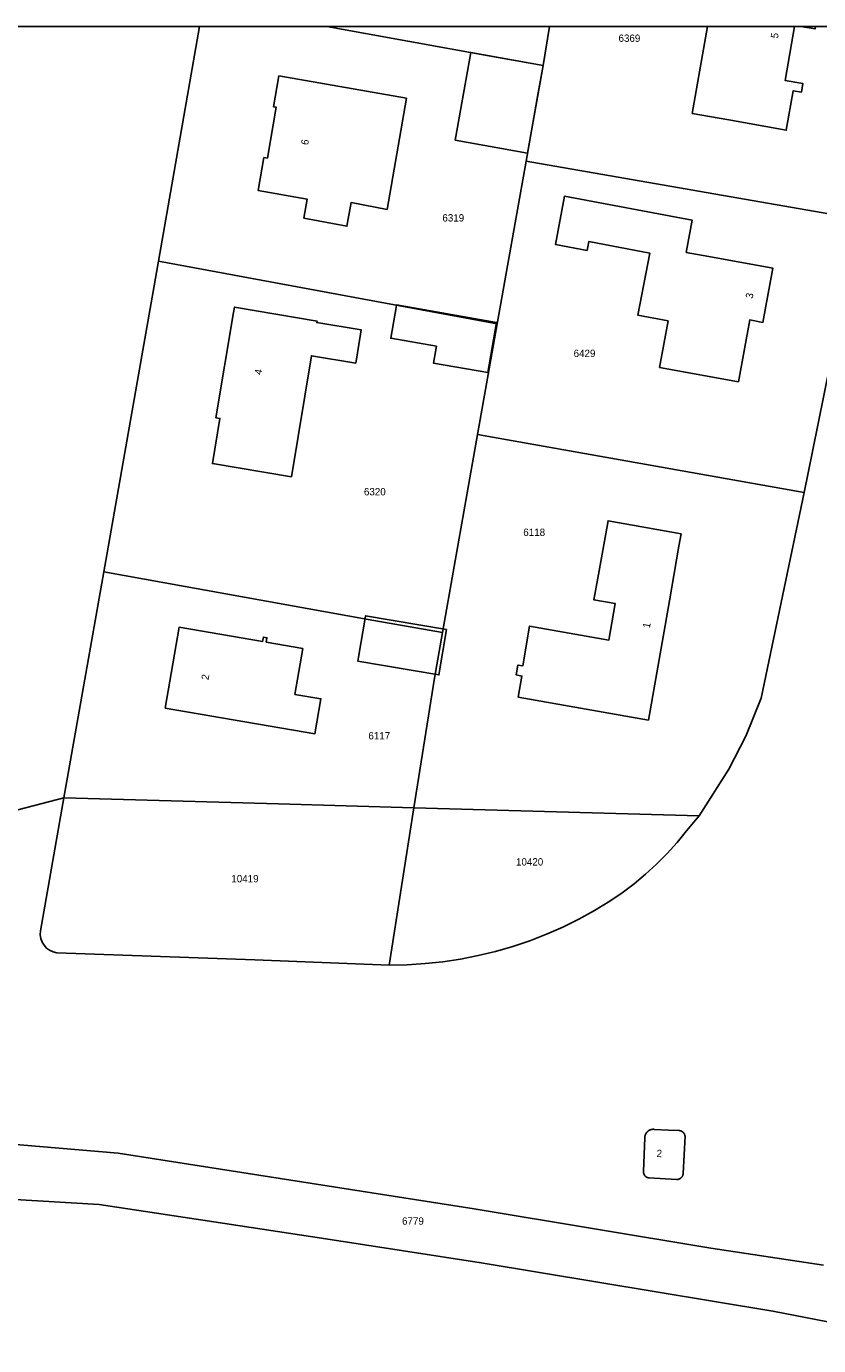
# Model space of a CAD drawing. Header units: metres. Extents: x 91564 to 92566, y 393362 to 394362.
# Tile 40 of 86: x 91887 to 91963, y 394236 to 394362. Entities that reach past the tile are written whole.
import ezdxf

# ---------------------------------------------------------------- set-up
doc = ezdxf.new("R2010")
doc.units = ezdxf.units.M
doc.linetypes.add('HIDDEN', pattern=[5.35, 2.675, -2.675])
for name, color, linetype in [('ADRES', 1, 'CONTINUOUS'), ('PAND', 1, 'CONTINUOUS'), ('PERCEEL', 7, 'CONTINUOUS'), ('PERCEELNUMMER', 7, 'CONTINUOUS'), ('TEC-RASTERVERDELING', 9, 'HIDDEN')]:
    doc.layers.add(name, color=color, linetype=linetype)

msp = doc.modelspace()

# ---------------------------------------------------------------- linework, layer by layer
at = {"layer": 'PAND'}
for points in [[(91954.324, 394353.119), (91959.803, 394352.14), (91960.473, 394355.912), (91961.241, 394355.774), (91961.387, 394356.592), (91959.685, 394356.896), (91960.598, 394362.049), (91961.202, 394362.049), (91962.555, 394361.807), (91962.598, 394362.049), (91952.279, 394362.049), (91951.611, 394358.245), (91950.82, 394353.745), (91954.324, 394353.119)], [(91929.689, 394359.559), (91928.2, 394351.19), (91935.088, 394349.944), (91936.577, 394358.313), (91929.689, 394359.559)], [(91911.35, 394357.318), (91910.837, 394354.37), (91911.104, 394354.323), (91910.258, 394349.47), (91909.936, 394349.527), (91909.386, 394346.375), (91914.046, 394345.562), (91913.731, 394343.751), (91917.859, 394342.968), (91918.253, 394345.234), (91921.692, 394344.582), (91923.54, 394355.196), (91911.35, 394357.318)], [(91952.419, 394340.075), (91950.248, 394340.471), (91950.825, 394343.537), (91938.619, 394345.837), (91937.752, 394341.236), (91940.784, 394340.664), (91940.943, 394341.509), (91946.759, 394340.413), (91945.641, 394334.478), (91948.518, 394333.936), (91947.707, 394329.497), (91955.233, 394328.125), (91956.317, 394334.027), (91957.577, 394333.799), (91958.523, 394338.964), (91952.419, 394340.075)], [(91919.156, 394332.671), (91919.224, 394333.079), (91914.979, 394333.778), (91915.003, 394333.923), (91907.122, 394335.253), (91907.036, 394334.745), (91905.343, 394324.692), (91905.72, 394324.628), (91905.006, 394320.32), (91912.556, 394319.068), (91914.458, 394330.615), (91918.699, 394329.916), (91919.156, 394332.671)], [(91922.557, 394335.217), (91922.045, 394332.274), (91926.39, 394331.517), (91926.109, 394329.904), (91931.306, 394328.998), (91932.142, 394333.797), (91922.599, 394335.459), (91922.557, 394335.217)], [(91948.639, 394307.225), (91949.555, 394312.447), (91949.758, 394313.605), (91942.784, 394314.855), (91941.796, 394309.393), (91941.421, 394307.318), (91943.476, 394306.96), (91942.867, 394303.47), (91935.298, 394304.803), (91934.633, 394301.009), (91934.18, 394301.09), (91934.014, 394300.14), (91934.561, 394300.042), (91934.209, 394298.035), (91946.643, 394295.84), (91948.639, 394307.225)], [(91913.641, 394302.673), (91910.138, 394303.275), (91910.21, 394303.695), (91909.875, 394303.752), (91909.804, 394303.332), (91901.83, 394304.699), (91900.508, 394296.974), (91914.799, 394294.526), (91915.37, 394297.864), (91912.892, 394298.288), (91913.641, 394302.673)], [(91927.368, 394304.48), (91919.642, 394305.794), (91919.602, 394305.557), (91918.972, 394301.855), (91918.903, 394301.452), (91926.629, 394300.138), (91927.368, 394304.48)], [(91950.139, 394256.113), (91950.139, 394256.115), (91950.138, 394256.118), (91950.138, 394256.12), (91950.138, 394256.122), (91950.137, 394256.125), (91950.137, 394256.127), (91950.136, 394256.129), (91950.136, 394256.132), (91950.136, 394256.134), (91950.135, 394256.136), (91950.135, 394256.138), (91950.134, 394256.141), (91950.134, 394256.143), (91950.134, 394256.145), (91950.133, 394256.148), (91950.133, 394256.15), (91950.132, 394256.152), (91950.132, 394256.155), (91950.131, 394256.157), (91950.131, 394256.159), (91950.13, 394256.162), (91950.13, 394256.164), (91950.129, 394256.166), (91950.129, 394256.168), (91950.128, 394256.171), (91950.128, 394256.173), (91950.127, 394256.175), (91950.126, 394256.178), (91950.126, 394256.18), (91950.125, 394256.182), (91950.125, 394256.184), (91950.124, 394256.187), (91950.124, 394256.189), (91950.123, 394256.191), (91950.122, 394256.193), (91950.122, 394256.196), (91950.121, 394256.198), (91950.12, 394256.2), (91950.12, 394256.202), (91950.119, 394256.205), (91950.118, 394256.207), (91950.118, 394256.209), (91950.117, 394256.211), (91950.116, 394256.214), (91950.116, 394256.216), (91950.115, 394256.218), (91950.114, 394256.22), (91950.113, 394256.223), (91950.113, 394256.225), (91950.112, 394256.227), (91950.111, 394256.229), (91950.11, 394256.232), (91950.11, 394256.234), (91950.109, 394256.236), (91950.108, 394256.238), (91950.107, 394256.24), (91950.106, 394256.243), (91950.106, 394256.245), (91950.105, 394256.247), (91950.104, 394256.249), (91950.103, 394256.251), (91950.102, 394256.254), (91950.101, 394256.256), (91950.101, 394256.258), (91950.1, 394256.26), (91950.099, 394256.262), (91950.098, 394256.264), (91950.097, 394256.267), (91950.096, 394256.269), (91950.095, 394256.271), (91950.094, 394256.273), (91950.093, 394256.275), (91950.093, 394256.277), (91950.092, 394256.28), (91950.091, 394256.282), (91950.09, 394256.284), (91950.089, 394256.286), (91950.088, 394256.288), (91950.087, 394256.29), (91950.086, 394256.292), (91950.085, 394256.295), (91950.084, 394256.297), (91950.083, 394256.299), (91950.082, 394256.301), (91950.081, 394256.303), (91950.08, 394256.305), (91950.079, 394256.307), (91950.078, 394256.309), (91950.077, 394256.311), (91950.075, 394256.314), (91950.074, 394256.316), (91950.073, 394256.318), (91950.072, 394256.32), (91950.071, 394256.322), (91950.07, 394256.324), (91950.069, 394256.326), (91950.068, 394256.328), (91950.067, 394256.33), (91950.065, 394256.332), (91950.064, 394256.334), (91950.063, 394256.336), (91950.062, 394256.338), (91950.061, 394256.34), (91950.06, 394256.342), (91950.059, 394256.344), (91950.057, 394256.346), (91950.056, 394256.348), (91950.055, 394256.35), (91950.054, 394256.352), (91950.052, 394256.354), (91950.051, 394256.356), (91950.05, 394256.358), (91950.049, 394256.36), (91950.048, 394256.362), (91950.046, 394256.364), (91950.045, 394256.366), (91950.044, 394256.368), (91950.042, 394256.37), (91950.041, 394256.372), (91950.04, 394256.374), (91950.039, 394256.376), (91950.037, 394256.378), (91950.036, 394256.38), (91950.035, 394256.382), (91950.033, 394256.384), (91950.032, 394256.386), (91950.031, 394256.388), (91950.029, 394256.39), (91950.028, 394256.392), (91950.027, 394256.394), (91950.025, 394256.396), (91950.024, 394256.397), (91950.022, 394256.399), (91950.021, 394256.401), (91950.02, 394256.403), (91950.018, 394256.405), (91950.017, 394256.407), (91950.015, 394256.409), (91950.014, 394256.411), (91950.013, 394256.412), (91950.011, 394256.414), (91950.01, 394256.416), (91950.008, 394256.418), (91950.007, 394256.42), (91950.005, 394256.422), (91950.004, 394256.424), (91950.002, 394256.425), (91950.001, 394256.427), (91949.999, 394256.429), (91949.998, 394256.431), (91949.996, 394256.433), (91949.995, 394256.434), (91949.993, 394256.436), (91949.992, 394256.438), (91949.99, 394256.44), (91949.989, 394256.441), (91949.987, 394256.443), (91949.986, 394256.445), (91949.984, 394256.447), (91949.982, 394256.448), (91949.981, 394256.45), (91949.979, 394256.452), (91949.978, 394256.454), (91949.976, 394256.455), (91949.974, 394256.457), (91949.973, 394256.459), (91949.971, 394256.461), (91949.97, 394256.462), (91949.968, 394256.464), (91949.966, 394256.466), (91949.965, 394256.467), (91949.963, 394256.469), (91949.961, 394256.471), (91949.96, 394256.472), (91949.958, 394256.474), (91949.956, 394256.476), (91949.955, 394256.477), (91949.953, 394256.479), (91949.951, 394256.481), (91949.95, 394256.482), (91949.948, 394256.484), (91949.946, 394256.485), (91949.945, 394256.487), (91949.943, 394256.489), (91949.941, 394256.49), (91949.939, 394256.492), (91949.938, 394256.493), (91949.936, 394256.495), (91949.934, 394256.497), (91949.932, 394256.498), (91949.931, 394256.5), (91949.929, 394256.501), (91949.927, 394256.503), (91949.925, 394256.504), (91949.924, 394256.506), (91949.922, 394256.507), (91949.92, 394256.509), (91949.918, 394256.51), (91949.916, 394256.512), (91949.915, 394256.513), (91949.913, 394256.515), (91949.911, 394256.516), (91949.909, 394256.518), (91949.907, 394256.519), (91949.906, 394256.521), (91949.904, 394256.522), (91949.902, 394256.524), (91949.9, 394256.525), (91949.898, 394256.527), (91949.896, 394256.528), (91949.894, 394256.529), (91949.893, 394256.531), (91949.891, 394256.532), (91949.889, 394256.534), (91949.887, 394256.535), (91949.885, 394256.536), (91949.883, 394256.538), (91949.881, 394256.539), (91949.879, 394256.541), (91949.877, 394256.542), (91949.875, 394256.543), (91949.873, 394256.545), (91949.872, 394256.546), (91949.87, 394256.547), (91949.868, 394256.549), (91949.866, 394256.55), (91949.864, 394256.551), (91949.862, 394256.553), (91949.86, 394256.554), (91949.858, 394256.555), (91949.856, 394256.556), (91949.854, 394256.558), (91949.852, 394256.559), (91949.85, 394256.56), (91949.848, 394256.561), (91949.846, 394256.563), (91949.844, 394256.564), (91949.842, 394256.565), (91949.84, 394256.566), (91949.838, 394256.568), (91949.836, 394256.569), (91949.834, 394256.57), (91949.832, 394256.571), (91949.83, 394256.572), (91949.828, 394256.574), (91949.826, 394256.575), (91949.824, 394256.576), (91949.822, 394256.577), (91949.82, 394256.578), (91949.818, 394256.579), (91949.816, 394256.58), (91949.814, 394256.582), (91949.811, 394256.583), (91949.809, 394256.584), (91949.807, 394256.585), (91949.805, 394256.586), (91949.803, 394256.587), (91949.801, 394256.588), (91949.799, 394256.589), (91949.797, 394256.59), (91949.795, 394256.591), (91949.793, 394256.592), (91949.791, 394256.593), (91949.789, 394256.594), (91949.786, 394256.595), (91949.784, 394256.596), (91949.782, 394256.597), (91949.78, 394256.598), (91949.778, 394256.599), (91949.776, 394256.6), (91949.774, 394256.601), (91949.771, 394256.602), (91949.769, 394256.603), (91949.767, 394256.604), (91949.765, 394256.605), (91949.763, 394256.606), (91949.761, 394256.607), (91949.759, 394256.608), (91949.756, 394256.609), (91949.754, 394256.61), (91949.752, 394256.611), (91949.75, 394256.612), (91949.748, 394256.613), (91949.746, 394256.613), (91949.743, 394256.614), (91949.741, 394256.615), (91949.739, 394256.616), (91949.737, 394256.617), (91949.735, 394256.618), (91949.732, 394256.618), (91949.73, 394256.619), (91949.728, 394256.62), (91949.726, 394256.621), (91949.724, 394256.622), (91949.721, 394256.622), (91949.719, 394256.623), (91949.717, 394256.624), (91949.715, 394256.625), (91949.712, 394256.625), (91949.71, 394256.626), (91949.708, 394256.627), (91949.706, 394256.628), (91949.704, 394256.628), (91949.701, 394256.629), (91949.699, 394256.63), (91949.697, 394256.63), (91949.695, 394256.631), (91949.692, 394256.632), (91949.69, 394256.633), (91949.688, 394256.633), (91949.686, 394256.634), (91949.683, 394256.634), (91949.681, 394256.635), (91949.679, 394256.636), (91949.677, 394256.636), (91949.674, 394256.637), (91949.672, 394256.638), (91949.67, 394256.638), (91949.667, 394256.639), (91949.665, 394256.639), (91949.663, 394256.64), (91949.661, 394256.64), (91949.658, 394256.641), (91949.656, 394256.641), (91949.654, 394256.642), (91949.651, 394256.643), (91949.649, 394256.643), (91949.647, 394256.644), (91949.645, 394256.644), (91949.642, 394256.645), (91949.64, 394256.645), (91949.638, 394256.646), (91949.635, 394256.646), (91949.633, 394256.646), (91949.631, 394256.647), (91949.628, 394256.647), (91949.626, 394256.648), (91949.624, 394256.648), (91949.622, 394256.649), (91949.619, 394256.649), (91949.617, 394256.649), (91949.615, 394256.65), (91949.612, 394256.65), (91949.61, 394256.65), (91949.608, 394256.651), (91949.605, 394256.651), (91949.603, 394256.652), (91949.601, 394256.652), (91949.598, 394256.652), (91949.596, 394256.653), (91949.594, 394256.653), (91949.591, 394256.653), (91949.589, 394256.653), (91949.587, 394256.654), (91949.584, 394256.654), (91949.582, 394256.654), (91949.58, 394256.655), (91949.577, 394256.655), (91949.575, 394256.655), (91948.553, 394256.704), (91947.19, 394256.77), (91947.186, 394256.77), (91947.182, 394256.771), (91947.179, 394256.771), (91947.175, 394256.771), (91947.171, 394256.772), (91947.167, 394256.772), (91947.164, 394256.772), (91947.16, 394256.773), (91947.156, 394256.773), (91947.152, 394256.773), (91947.149, 394256.773), (91947.145, 394256.774), (91947.141, 394256.774), (91947.137, 394256.774), (91947.134, 394256.774), (91947.13, 394256.774), (91947.126, 394256.774), (91947.122, 394256.774), (91947.119, 394256.775), (91947.115, 394256.775), (91947.111, 394256.775), (91947.107, 394256.775), (91947.103, 394256.775), (91947.1, 394256.775), (91947.096, 394256.775), (91947.092, 394256.775), (91947.088, 394256.775), (91947.085, 394256.774), (91947.081, 394256.774), (91947.077, 394256.774), (91947.073, 394256.774), (91947.07, 394256.774), (91947.066, 394256.774), (91947.062, 394256.774), (91947.058, 394256.773), (91947.054, 394256.773), (91947.051, 394256.773), (91947.047, 394256.773), (91947.043, 394256.772), (91947.039, 394256.772), (91947.036, 394256.772), (91947.032, 394256.772), (91947.028, 394256.771), (91947.024, 394256.771), (91947.021, 394256.77), (91947.017, 394256.77), (91947.013, 394256.77), (91947.009, 394256.769), (91947.006, 394256.769), (91947.002, 394256.768), (91946.998, 394256.768), (91946.994, 394256.767), (91946.991, 394256.767), (91946.987, 394256.766), (91946.983, 394256.766), (91946.979, 394256.765), (91946.976, 394256.765), (91946.972, 394256.764), (91946.968, 394256.763), (91946.965, 394256.763), (91946.961, 394256.762), (91946.957, 394256.761), (91946.953, 394256.761), (91946.95, 394256.76), (91946.946, 394256.759), (91946.942, 394256.759), (91946.939, 394256.758), (91946.935, 394256.757), (91946.931, 394256.756), (91946.928, 394256.755), (91946.924, 394256.755), (91946.92, 394256.754), (91946.917, 394256.753), (91946.913, 394256.752), (91946.909, 394256.751), (91946.906, 394256.75), (91946.902, 394256.749), (91946.898, 394256.748), (91946.895, 394256.747), (91946.891, 394256.746), (91946.887, 394256.745), (91946.884, 394256.744), (91946.88, 394256.743), (91946.877, 394256.742), (91946.873, 394256.741), (91946.869, 394256.74), (91946.866, 394256.739), (91946.862, 394256.738), (91946.858, 394256.737), (91946.855, 394256.736), (91946.851, 394256.735), (91946.848, 394256.733), (91946.844, 394256.732), (91946.841, 394256.731), (91946.837, 394256.73), (91946.833, 394256.728), (91946.83, 394256.727), (91946.826, 394256.726), (91946.823, 394256.725), (91946.819, 394256.723), (91946.816, 394256.722), (91946.812, 394256.721), (91946.809, 394256.719), (91946.805, 394256.718), (91946.802, 394256.716), (91946.798, 394256.715), (91946.795, 394256.714), (91946.791, 394256.712), (91946.788, 394256.711), (91946.784, 394256.709), (91946.781, 394256.708), (91946.777, 394256.706), (91946.774, 394256.705), (91946.77, 394256.703), (91946.767, 394256.702), (91946.764, 394256.7), (91946.76, 394256.698), (91946.757, 394256.697), (91946.753, 394256.695), (91946.75, 394256.694), (91946.747, 394256.692), (91946.743, 394256.69), (91946.74, 394256.689), (91946.736, 394256.687), (91946.733, 394256.685), (91946.73, 394256.683), (91946.726, 394256.682), (91946.723, 394256.68), (91946.72, 394256.678), (91946.716, 394256.676), (91946.713, 394256.675), (91946.71, 394256.673), (91946.707, 394256.671), (91946.703, 394256.669), (91946.7, 394256.667), (91946.697, 394256.665), (91946.693, 394256.663), (91946.69, 394256.661), (91946.687, 394256.66), (91946.684, 394256.658), (91946.681, 394256.656), (91946.677, 394256.654), (91946.674, 394256.652), (91946.671, 394256.65), (91946.668, 394256.648), (91946.665, 394256.646), (91946.661, 394256.644), (91946.658, 394256.641), (91946.655, 394256.639), (91946.652, 394256.637), (91946.649, 394256.635), (91946.646, 394256.633), (91946.643, 394256.631), (91946.64, 394256.629), (91946.636, 394256.627), (91946.633, 394256.624), (91946.63, 394256.622), (91946.627, 394256.62), (91946.624, 394256.618), (91946.621, 394256.616), (91946.618, 394256.613), (91946.615, 394256.611), (91946.612, 394256.609), (91946.609, 394256.606), (91946.606, 394256.604), (91946.603, 394256.602), (91946.6, 394256.6), (91946.597, 394256.597), (91946.594, 394256.595), (91946.591, 394256.592), (91946.589, 394256.59), (91946.586, 394256.588), (91946.583, 394256.585), (91946.58, 394256.583), (91946.577, 394256.58), (91946.574, 394256.578), (91946.571, 394256.575), (91946.568, 394256.573), (91946.566, 394256.57), (91946.563, 394256.568), (91946.56, 394256.565), (91946.557, 394256.563), (91946.554, 394256.56), (91946.552, 394256.558), (91946.549, 394256.555), (91946.546, 394256.553), (91946.543, 394256.55), (91946.541, 394256.547), (91946.538, 394256.545), (91946.535, 394256.542), (91946.533, 394256.539), (91946.53, 394256.537), (91946.527, 394256.534), (91946.525, 394256.531), (91946.522, 394256.529), (91946.519, 394256.526), (91946.517, 394256.523), (91946.514, 394256.521), (91946.512, 394256.518), (91946.509, 394256.515), (91946.507, 394256.512), (91946.504, 394256.509), (91946.501, 394256.507), (91946.499, 394256.504), (91946.496, 394256.501), (91946.494, 394256.498), (91946.491, 394256.495), (91946.489, 394256.492), (91946.487, 394256.49), (91946.484, 394256.487), (91946.482, 394256.484), (91946.479, 394256.481), (91946.477, 394256.478), (91946.475, 394256.475), (91946.472, 394256.472), (91946.47, 394256.469), (91946.467, 394256.466), (91946.465, 394256.463), (91946.463, 394256.46), (91946.461, 394256.457), (91946.458, 394256.454), (91946.456, 394256.451), (91946.454, 394256.448), (91946.451, 394256.445), (91946.449, 394256.442), (91946.447, 394256.439), (91946.445, 394256.436), (91946.443, 394256.433), (91946.44, 394256.43), (91946.438, 394256.427), (91946.436, 394256.424), (91946.434, 394256.421), (91946.432, 394256.418), (91946.43, 394256.414), (91946.428, 394256.411), (91946.426, 394256.408), (91946.424, 394256.405), (91946.422, 394256.402), (91946.42, 394256.399), (91946.418, 394256.395), (91946.416, 394256.392), (91946.414, 394256.389), (91946.412, 394256.386), (91946.41, 394256.383), (91946.408, 394256.379), (91946.406, 394256.376), (91946.404, 394256.373), (91946.402, 394256.37), (91946.4, 394256.366), (91946.398, 394256.363), (91946.396, 394256.36), (91946.395, 394256.356), (91946.393, 394256.353), (91946.391, 394256.35), (91946.389, 394256.346), (91946.387, 394256.343), (91946.386, 394256.34), (91946.384, 394256.336), (91946.382, 394256.333), (91946.381, 394256.33), (91946.379, 394256.326), (91946.377, 394256.323), (91946.375, 394256.32), (91946.374, 394256.316), (91946.372, 394256.313), (91946.371, 394256.309), (91946.369, 394256.306), (91946.367, 394256.303), (91946.366, 394256.299), (91946.364, 394256.296), (91946.363, 394256.292), (91946.361, 394256.289), (91946.36, 394256.285), (91946.358, 394256.282), (91946.357, 394256.278), (91946.355, 394256.275), (91946.354, 394256.271), (91946.353, 394256.268), (91946.351, 394256.264), (91946.35, 394256.261), (91946.348, 394256.257), (91946.347, 394256.254), (91946.346, 394256.25), (91946.344, 394256.247), (91946.343, 394256.243), (91946.342, 394256.24), (91946.341, 394256.236), (91946.339, 394256.233), (91946.338, 394256.229), (91946.337, 394256.225), (91946.336, 394256.222), (91946.334, 394256.218), (91946.333, 394256.215), (91946.332, 394256.211), (91946.331, 394256.208), (91946.33, 394256.204), (91946.329, 394256.2), (91946.328, 394256.197), (91946.327, 394256.193), (91946.326, 394256.19), (91946.325, 394256.186), (91946.324, 394256.182), (91946.323, 394256.179), (91946.322, 394256.175), (91946.321, 394256.171), (91946.32, 394256.168), (91946.319, 394256.164), (91946.318, 394256.16), (91946.317, 394256.157), (91946.316, 394256.153), (91946.315, 394256.149), (91946.314, 394256.146), (91946.313, 394256.142), (91946.313, 394256.138), (91946.312, 394256.135), (91946.311, 394256.131), (91946.31, 394256.127), (91946.31, 394256.124), (91946.309, 394256.12), (91946.308, 394256.116), (91946.307, 394256.112), (91946.307, 394256.109), (91946.306, 394256.105), (91946.305, 394256.101), (91946.305, 394256.098), (91946.304, 394256.094), (91946.304, 394256.09), (91946.303, 394256.086), (91946.302, 394256.083), (91946.302, 394256.079), (91946.301, 394256.075), (91946.301, 394256.072), (91946.3, 394256.068), (91946.3, 394256.064), (91946.3, 394256.06), (91946.299, 394256.057), (91946.299, 394256.053), (91946.298, 394256.049), (91946.298, 394256.045), (91946.298, 394256.042), (91946.297, 394256.038), (91946.297, 394256.034), (91946.297, 394256.03), (91946.296, 394256.027), (91946.296, 394256.023), (91946.296, 394256.019), (91946.296, 394256.015), (91946.295, 394256.011), (91946.295, 394256.008), (91946.295, 394256.004), (91946.295, 394256), (91946.295, 394255.996), (91946.294, 394255.993), (91946.294, 394255.989), (91946.294, 394255.985), (91946.294, 394255.981), (91946.294, 394255.978), (91946.294, 394255.974), (91946.294, 394255.97), (91946.172, 394252.755), (91946.172, 394252.752), (91946.172, 394252.75), (91946.171, 394252.747), (91946.171, 394252.745), (91946.171, 394252.742), (91946.171, 394252.739), (91946.171, 394252.737), (91946.171, 394252.734), (91946.171, 394252.732), (91946.171, 394252.729), (91946.171, 394252.727), (91946.171, 394252.724), (91946.171, 394252.721), (91946.17, 394252.719), (91946.17, 394252.716), (91946.17, 394252.714), (91946.17, 394252.711), (91946.17, 394252.708), (91946.17, 394252.706), (91946.171, 394252.703), (91946.171, 394252.701), (91946.171, 394252.698), (91946.171, 394252.695), (91946.171, 394252.693), (91946.171, 394252.69), (91946.171, 394252.688), (91946.171, 394252.685), (91946.171, 394252.683), (91946.171, 394252.68), (91946.171, 394252.677), (91946.172, 394252.675), (91946.172, 394252.672), (91946.172, 394252.67), (91946.172, 394252.667), (91946.172, 394252.664), (91946.173, 394252.662), (91946.173, 394252.659), (91946.173, 394252.657), (91946.173, 394252.654), (91946.174, 394252.652), (91946.174, 394252.649), (91946.174, 394252.646), (91946.174, 394252.644), (91946.175, 394252.641), (91946.175, 394252.639), (91946.175, 394252.636), (91946.176, 394252.634), (91946.176, 394252.631), (91946.176, 394252.628), (91946.177, 394252.626), (91946.177, 394252.623), (91946.178, 394252.621), (91946.178, 394252.618), (91946.178, 394252.616), (91946.179, 394252.613), (91946.179, 394252.611), (91946.18, 394252.608), (91946.18, 394252.605), (91946.181, 394252.603), (91946.181, 394252.6), (91946.182, 394252.598), (91946.182, 394252.595), (91946.183, 394252.593), (91946.183, 394252.59), (91946.184, 394252.588), (91946.184, 394252.585), (91946.185, 394252.583), (91946.186, 394252.58), (91946.186, 394252.578), (91946.187, 394252.575), (91946.187, 394252.573), (91946.188, 394252.57), (91946.189, 394252.568), (91946.189, 394252.565), (91946.19, 394252.563), (91946.191, 394252.56), (91946.191, 394252.558), (91946.192, 394252.555), (91946.193, 394252.553), (91946.193, 394252.55), (91946.194, 394252.548), (91946.195, 394252.545), (91946.196, 394252.543), (91946.196, 394252.54), (91946.197, 394252.538), (91946.198, 394252.535), (91946.199, 394252.533), (91946.199, 394252.53), (91946.2, 394252.528), (91946.201, 394252.525), (91946.202, 394252.523), (91946.203, 394252.52), (91946.204, 394252.518), (91946.204, 394252.516), (91946.205, 394252.513), (91946.206, 394252.511), (91946.207, 394252.508), (91946.208, 394252.506), (91946.209, 394252.503), (91946.21, 394252.501), (91946.211, 394252.499), (91946.212, 394252.496), (91946.213, 394252.494), (91946.214, 394252.491), (91946.215, 394252.489), (91946.216, 394252.487), (91946.217, 394252.484), (91946.218, 394252.482), (91946.219, 394252.479), (91946.22, 394252.477), (91946.221, 394252.475), (91946.222, 394252.472), (91946.223, 394252.47), (91946.224, 394252.468), (91946.225, 394252.465), (91946.226, 394252.463), (91946.227, 394252.461), (91946.228, 394252.458), (91946.23, 394252.456), (91946.231, 394252.454), (91946.232, 394252.451), (91946.233, 394252.449), (91946.234, 394252.447), (91946.235, 394252.444), (91946.237, 394252.442), (91946.238, 394252.44), (91946.239, 394252.438), (91946.24, 394252.435), (91946.241, 394252.433), (91946.243, 394252.431), (91946.244, 394252.428), (91946.245, 394252.426), (91946.246, 394252.424), (91946.248, 394252.422), (91946.249, 394252.419), (91946.25, 394252.417), (91946.252, 394252.415), (91946.253, 394252.413), (91946.254, 394252.41), (91946.256, 394252.408), (91946.257, 394252.406), (91946.258, 394252.404), (91946.26, 394252.402), (91946.261, 394252.399), (91946.262, 394252.397), (91946.264, 394252.395), (91946.265, 394252.393), (91946.267, 394252.391), (91946.268, 394252.389), (91946.269, 394252.386), (91946.271, 394252.384), (91946.272, 394252.382), (91946.274, 394252.38), (91946.275, 394252.378), (91946.277, 394252.376), (91946.278, 394252.374), (91946.28, 394252.372), (91946.281, 394252.369), (91946.283, 394252.367), (91946.284, 394252.365), (91946.286, 394252.363), (91946.287, 394252.361), (91946.289, 394252.359), (91946.291, 394252.357), (91946.292, 394252.355), (91946.294, 394252.353), (91946.295, 394252.351), (91946.297, 394252.349), (91946.299, 394252.347), (91946.3, 394252.345), (91946.302, 394252.343), (91946.303, 394252.341), (91946.305, 394252.339), (91946.307, 394252.337), (91946.308, 394252.335), (91946.31, 394252.333), (91946.312, 394252.331), (91946.313, 394252.329), (91946.315, 394252.327), (91946.317, 394252.325), (91946.319, 394252.323), (91946.32, 394252.321), (91946.322, 394252.319), (91946.324, 394252.317), (91946.326, 394252.315), (91946.327, 394252.313), (91946.329, 394252.312), (91946.331, 394252.31), (91946.333, 394252.308), (91946.334, 394252.306), (91946.336, 394252.304), (91946.338, 394252.302), (91946.34, 394252.3), (91946.342, 394252.299), (91946.344, 394252.297), (91946.345, 394252.295), (91946.347, 394252.293), (91946.349, 394252.291), (91946.351, 394252.29), (91946.353, 394252.288), (91946.355, 394252.286), (91946.357, 394252.284), (91946.358, 394252.282), (91946.36, 394252.281), (91946.362, 394252.279), (91946.364, 394252.277), (91946.366, 394252.275), (91946.368, 394252.274), (91946.37, 394252.272), (91946.372, 394252.27), (91946.374, 394252.269), (91946.376, 394252.267), (91946.378, 394252.265), (91946.38, 394252.264), (91946.382, 394252.262), (91946.384, 394252.26), (91946.386, 394252.259), (91946.388, 394252.257), (91946.39, 394252.255), (91946.392, 394252.254), (91946.394, 394252.252), (91946.396, 394252.251), (91946.398, 394252.249), (91946.4, 394252.247), (91946.402, 394252.246), (91946.404, 394252.244), (91946.406, 394252.243), (91946.408, 394252.241), (91946.41, 394252.24), (91946.413, 394252.238), (91946.415, 394252.237), (91946.417, 394252.235), (91946.419, 394252.234), (91946.421, 394252.232), (91946.423, 394252.231), (91946.425, 394252.229), (91946.427, 394252.228), (91946.43, 394252.226), (91946.432, 394252.225), (91946.434, 394252.223), (91946.436, 394252.222), (91946.438, 394252.221), (91946.44, 394252.219), (91946.443, 394252.218), (91946.445, 394252.216), (91946.447, 394252.215), (91946.449, 394252.214), (91946.451, 394252.212), (91946.454, 394252.211), (91946.456, 394252.21), (91946.458, 394252.208), (91946.46, 394252.207), (91946.462, 394252.206), (91946.465, 394252.204), (91946.467, 394252.203), (91946.469, 394252.202), (91946.471, 394252.201), (91946.474, 394252.199), (91946.476, 394252.198), (91946.478, 394252.197), (91946.481, 394252.196), (91946.483, 394252.195), (91946.485, 394252.193), (91946.487, 394252.192), (91946.49, 394252.191), (91946.492, 394252.19), (91946.494, 394252.189), (91946.497, 394252.187), (91946.499, 394252.186), (91946.501, 394252.185), (91946.504, 394252.184), (91946.506, 394252.183), (91946.508, 394252.182), (91946.511, 394252.181), (91946.513, 394252.18), (91946.515, 394252.179), (91946.518, 394252.178), (91946.52, 394252.177), (91946.523, 394252.175), (91946.525, 394252.174), (91946.527, 394252.173), (91946.53, 394252.172), (91946.532, 394252.171), (91946.534, 394252.17), (91946.537, 394252.169), (91946.539, 394252.169), (91946.542, 394252.168), (91946.544, 394252.167), (91946.546, 394252.166), (91946.549, 394252.165), (91946.551, 394252.164), (91946.554, 394252.163), (91946.556, 394252.162), (91946.559, 394252.161), (91946.561, 394252.16), (91946.564, 394252.16), (91946.566, 394252.159), (91946.568, 394252.158), (91946.571, 394252.157), (91946.573, 394252.156), (91946.576, 394252.155), (91946.578, 394252.155), (91946.581, 394252.154), (91946.583, 394252.153), (91946.586, 394252.152), (91946.588, 394252.152), (91946.591, 394252.151), (91946.593, 394252.15), (91946.596, 394252.149), (91946.598, 394252.149), (91946.601, 394252.148), (91946.603, 394252.147), (91946.606, 394252.147), (91946.608, 394252.146), (91946.611, 394252.145), (91946.613, 394252.145), (91946.616, 394252.144), (91946.618, 394252.143), (91946.621, 394252.143), (91946.623, 394252.142), (91946.626, 394252.142), (91946.628, 394252.141), (91946.631, 394252.141), (91946.633, 394252.14), (91946.636, 394252.139), (91946.638, 394252.139), (91946.641, 394252.138), (91946.643, 394252.138), (91946.646, 394252.137), (91946.649, 394252.137), (91946.651, 394252.136), (91946.654, 394252.136), (91946.656, 394252.136), (91946.659, 394252.135), (91946.661, 394252.135), (91946.664, 394252.134), (91946.666, 394252.134), (91946.669, 394252.134), (91946.671, 394252.133), (91946.674, 394252.133), (91946.677, 394252.132), (91946.679, 394252.132), (91946.682, 394252.132), (91946.684, 394252.131), (91946.687, 394252.131), (91946.689, 394252.131), (91946.692, 394252.131), (91946.695, 394252.13), (91946.697, 394252.13), (91946.7, 394252.13), (91946.702, 394252.13), (91946.705, 394252.129), (91946.708, 394252.129), (91946.71, 394252.129), (91946.713, 394252.129), (91946.715, 394252.128), (91946.718, 394252.128), (91946.72, 394252.128), (91946.723, 394252.128), (91949.329, 394251.99), (91949.332, 394251.99), (91949.334, 394251.99), (91949.337, 394251.99), (91949.339, 394251.99), (91949.342, 394251.989), (91949.345, 394251.989), (91949.347, 394251.989), (91949.35, 394251.989), (91949.353, 394251.989), (91949.355, 394251.989), (91949.358, 394251.989), (91949.36, 394251.989), (91949.363, 394251.989), (91949.366, 394251.989), (91949.368, 394251.989), (91949.371, 394251.989), (91949.373, 394251.989), (91949.376, 394251.989), (91949.379, 394251.989), (91949.381, 394251.989), (91949.384, 394251.99), (91949.386, 394251.99), (91949.389, 394251.99), (91949.392, 394251.99), (91949.394, 394251.99), (91949.397, 394251.99), (91949.4, 394251.99), (91949.402, 394251.99), (91949.405, 394251.991), (91949.407, 394251.991), (91949.41, 394251.991), (91949.413, 394251.991), (91949.415, 394251.991), (91949.418, 394251.992), (91949.42, 394251.992), (91949.423, 394251.992), (91949.426, 394251.993), (91949.428, 394251.993), (91949.431, 394251.993), (91949.433, 394251.993), (91949.436, 394251.994), (91949.439, 394251.994), (91949.441, 394251.994), (91949.444, 394251.995), (91949.446, 394251.995), (91949.449, 394251.995), (91949.451, 394251.996), (91949.454, 394251.996), (91949.457, 394251.997), (91949.459, 394251.997), (91949.462, 394251.998), (91949.464, 394251.998), (91949.467, 394251.998), (91949.47, 394251.999), (91949.472, 394251.999), (91949.475, 394252), (91949.477, 394252), (91949.48, 394252.001), (91949.482, 394252.001), (91949.485, 394252.002), (91949.487, 394252.003), (91949.49, 394252.003), (91949.493, 394252.004), (91949.495, 394252.004), (91949.498, 394252.005), (91949.5, 394252.005), (91949.503, 394252.006), (91949.505, 394252.007), (91949.508, 394252.007), (91949.51, 394252.008), (91949.513, 394252.009), (91949.515, 394252.009), (91949.518, 394252.01), (91949.52, 394252.011), (91949.523, 394252.011), (91949.525, 394252.012), (91949.528, 394252.013), (91949.531, 394252.014), (91949.533, 394252.014), (91949.536, 394252.015), (91949.538, 394252.016), (91949.54, 394252.017), (91949.543, 394252.017), (91949.545, 394252.018), (91949.548, 394252.019), (91949.55, 394252.02), (91949.553, 394252.021), (91949.555, 394252.021), (91949.558, 394252.022), (91949.56, 394252.023), (91949.563, 394252.024), (91949.565, 394252.025), (91949.568, 394252.026), (91949.57, 394252.027), (91949.573, 394252.028), (91949.575, 394252.029), (91949.577, 394252.03), (91949.58, 394252.031), (91949.582, 394252.031), (91949.585, 394252.032), (91949.587, 394252.033), (91949.59, 394252.034), (91949.592, 394252.035), (91949.594, 394252.036), (91949.597, 394252.037), (91949.599, 394252.039), (91949.602, 394252.04), (91949.604, 394252.041), (91949.606, 394252.042), (91949.609, 394252.043), (91949.611, 394252.044), (91949.614, 394252.045), (91949.616, 394252.046), (91949.618, 394252.047), (91949.621, 394252.048), (91949.623, 394252.049), (91949.625, 394252.051), (91949.628, 394252.052), (91949.63, 394252.053), (91949.632, 394252.054), (91949.635, 394252.055), (91949.637, 394252.057), (91949.639, 394252.058), (91949.642, 394252.059), (91949.644, 394252.06), (91949.646, 394252.061), (91949.648, 394252.063), (91949.651, 394252.064), (91949.653, 394252.065), (91949.655, 394252.067), (91949.658, 394252.068), (91949.66, 394252.069), (91949.662, 394252.07), (91949.664, 394252.072), (91949.667, 394252.073), (91949.669, 394252.074), (91949.671, 394252.076), (91949.673, 394252.077), (91949.676, 394252.079), (91949.678, 394252.08), (91949.68, 394252.081), (91949.682, 394252.083), (91949.684, 394252.084), (91949.687, 394252.086), (91949.689, 394252.087), (91949.691, 394252.088), (91949.693, 394252.09), (91949.695, 394252.091), (91949.697, 394252.093), (91949.7, 394252.094), (91949.702, 394252.096), (91949.704, 394252.097), (91949.706, 394252.099), (91949.708, 394252.1), (91949.71, 394252.102), (91949.712, 394252.103), (91949.714, 394252.105), (91949.717, 394252.106), (91949.719, 394252.108), (91949.721, 394252.11), (91949.723, 394252.111), (91949.725, 394252.113), (91949.727, 394252.114), (91949.729, 394252.116), (91949.731, 394252.118), (91949.733, 394252.119), (91949.735, 394252.121), (91949.737, 394252.122), (91949.739, 394252.124), (91949.741, 394252.126), (91949.743, 394252.127), (91949.745, 394252.129), (91949.747, 394252.131), (91949.749, 394252.133), (91949.751, 394252.134), (91949.753, 394252.136), (91949.755, 394252.138), (91949.757, 394252.139), (91949.759, 394252.141), (91949.761, 394252.143), (91949.763, 394252.145), (91949.765, 394252.146), (91949.767, 394252.148), (91949.769, 394252.15), (91949.771, 394252.152), (91949.773, 394252.154), (91949.774, 394252.155), (91949.776, 394252.157), (91949.778, 394252.159), (91949.78, 394252.161), (91949.782, 394252.163), (91949.784, 394252.165), (91949.786, 394252.166), (91949.787, 394252.168), (91949.789, 394252.17), (91949.791, 394252.172), (91949.793, 394252.174), (91949.795, 394252.176), (91949.796, 394252.178), (91949.798, 394252.18), (91949.8, 394252.182), (91949.802, 394252.184), (91949.803, 394252.185), (91949.805, 394252.187), (91949.807, 394252.189), (91949.809, 394252.191), (91949.81, 394252.193), (91949.812, 394252.195), (91949.814, 394252.197), (91949.816, 394252.199), (91949.817, 394252.201), (91949.819, 394252.203), (91949.821, 394252.205), (91949.822, 394252.207), (91949.824, 394252.209), (91949.826, 394252.211), (91949.827, 394252.213), (91949.829, 394252.215), (91949.83, 394252.217), (91949.832, 394252.22), (91949.834, 394252.222), (91949.835, 394252.224), (91949.837, 394252.226), (91949.838, 394252.228), (91949.84, 394252.23), (91949.841, 394252.232), (91949.843, 394252.234), (91949.845, 394252.236), (91949.846, 394252.238), (91949.848, 394252.241), (91949.849, 394252.243), (91949.851, 394252.245), (91949.852, 394252.247), (91949.854, 394252.249), (91949.855, 394252.251), (91949.856, 394252.253), (91949.858, 394252.256), (91949.859, 394252.258), (91949.861, 394252.26), (91949.862, 394252.262), (91949.864, 394252.264), (91949.865, 394252.267), (91949.866, 394252.269), (91949.868, 394252.271), (91949.869, 394252.273), (91949.87, 394252.275), (91949.872, 394252.278), (91949.873, 394252.28), (91949.874, 394252.282), (91949.876, 394252.284), (91949.877, 394252.287), (91949.878, 394252.289), (91949.88, 394252.291), (91949.881, 394252.294), (91949.882, 394252.296), (91949.884, 394252.298), (91949.885, 394252.3), (91949.886, 394252.303), (91949.887, 394252.305), (91949.888, 394252.307), (91949.89, 394252.31), (91949.891, 394252.312), (91949.892, 394252.314), (91949.893, 394252.317), (91949.894, 394252.319), (91949.896, 394252.321), (91949.897, 394252.324), (91949.898, 394252.326), (91949.899, 394252.328), (91949.9, 394252.331), (91949.901, 394252.333), (91949.902, 394252.335), (91949.903, 394252.338), (91949.904, 394252.34), (91949.906, 394252.343), (91949.907, 394252.345), (91949.908, 394252.347), (91949.909, 394252.35), (91949.91, 394252.352), (91949.911, 394252.355), (91949.912, 394252.357), (91949.913, 394252.359), (91949.914, 394252.362), (91949.915, 394252.364), (91949.916, 394252.367), (91949.917, 394252.369), (91949.918, 394252.372), (91949.918, 394252.374), (91949.919, 394252.376), (91949.92, 394252.379), (91949.921, 394252.381), (91949.922, 394252.384), (91949.923, 394252.386), (91949.924, 394252.389), (91949.925, 394252.391), (91949.925, 394252.394), (91949.926, 394252.396), (91949.927, 394252.399), (91949.928, 394252.401), (91949.929, 394252.404), (91949.93, 394252.406), (91949.93, 394252.409), (91949.931, 394252.411), (91949.932, 394252.414), (91949.933, 394252.416), (91949.933, 394252.419), (91949.934, 394252.421), (91949.935, 394252.424), (91949.935, 394252.426), (91949.936, 394252.429), (91949.937, 394252.431), (91949.937, 394252.434), (91949.938, 394252.436), (91949.939, 394252.439), (91949.939, 394252.441), (91949.94, 394252.444), (91949.941, 394252.446), (91949.941, 394252.449), (91949.942, 394252.452), (91949.942, 394252.454), (91949.943, 394252.457), (91949.943, 394252.459), (91949.944, 394252.462), (91949.945, 394252.464), (91949.945, 394252.467), (91949.946, 394252.469), (91949.946, 394252.472), (91949.947, 394252.475), (91949.947, 394252.477), (91949.948, 394252.48), (91949.948, 394252.482), (91949.948, 394252.485), (91949.949, 394252.487), (91949.949, 394252.49), (91949.95, 394252.493), (91949.95, 394252.495), (91949.95, 394252.498), (91949.951, 394252.5), (91949.951, 394252.503), (91949.952, 394252.506), (91949.952, 394252.508), (91949.952, 394252.511), (91949.952, 394252.513), (91949.953, 394252.516), (91949.953, 394252.519), (91949.953, 394252.521), (91949.954, 394252.524), (91949.954, 394252.526), (91949.954, 394252.529), (91949.954, 394252.532), (91949.955, 394252.534), (91949.955, 394252.537), (91949.955, 394252.539), (91949.955, 394252.542), (91949.955, 394252.545), (91949.956, 394252.547), (91949.956, 394252.55), (91949.956, 394252.552), (91949.956, 394252.555), (91950.139, 394256.113)]]:
    msp.add_lwpolyline(points, dxfattribs=at)
at = {"layer": 'PERCEEL'}
for points in [[(91883.79, 394362.049), (91885.924, 394360.905), (91880.287, 394331.177), (91858.08, 394335.466), (91854.841, 394337.186), (91842.581, 394343.697), (91838.626, 394345.798), (91830.059, 394350.396), (91814.946, 394358.509), (91811.285, 394339.47), (91815.03, 394338.73), (91816.448, 394338.45), (91821.58, 394343.859), (91842.624, 394332.576), (91847.736, 394329.835), (91857.305, 394324.77), (91876.577, 394314.334), (91870.691, 394283.149), (91890.815, 394288.399), (91894.64, 394309.979), (91899.87, 394339.636), (91903.771, 394362.049), (91883.79, 394362.049)], [(91936.577, 394358.313), (91931.408, 394359.245), (91915.922, 394362.049), (91903.771, 394362.049), (91899.87, 394339.636), (91932.202, 394333.643), (91934.951, 394349.173), (91936.104, 394355.692), (91936.577, 394358.313)], [(91915.922, 394362.049), (91931.408, 394359.245), (91936.577, 394358.313), (91937.209, 394362.049), (91915.922, 394362.049)], [(91937.209, 394362.049), (91936.577, 394358.313), (91936.104, 394355.692), (91934.951, 394349.173), (91966.792, 394343.634), (91969.097, 394355.128), (91970.448, 394362.049), (91937.209, 394362.049)], [(91966.792, 394343.634), (91934.951, 394349.173), (91932.202, 394333.643), (91930.336, 394323.098), (91961.5, 394317.569), (91962.313, 394321.485), (91966.792, 394343.634)], [(91966.792, 394343.634), (91962.313, 394321.485), (91961.5, 394317.569), (91957.413, 394297.931), (91955.954, 394294.311), (91954.331, 394291.145), (91951.468, 394286.699), (91950.271, 394285.267), (91949.375, 394284.157), (91948.425, 394283.093), (91947.424, 394282.077), (91946.374, 394281.111), (91945.278, 394280.199), (91944.138, 394279.341), (91942.957, 394278.541), (91941.496, 394277.654), (91939.998, 394276.832), (91938.464, 394276.076), (91936.899, 394275.389), (91935.305, 394274.772), (91933.686, 394274.226), (91932.044, 394273.751), (91930.383, 394273.349), (91928.705, 394273.021), (91927.015, 394272.767), (91925.315, 394272.588), (91923.609, 394272.484), (91921.9, 394272.455), (91909.051, 394272.947), (91890.144, 394273.625), (91889.794, 394273.71), (91889.467, 394273.861), (91889.177, 394274.075), (91888.934, 394274.341), (91888.749, 394274.65), (91888.627, 394274.989), (91888.576, 394275.345), (91888.595, 394275.705), (91890.815, 394288.399), (91870.691, 394283.149)], [(91930.336, 394323.098), (91932.202, 394333.643), (91899.87, 394339.636), (91894.64, 394309.979), (91919.885, 394305.422), (91926.989, 394304.185), (91930.336, 394323.098)], [(91961.5, 394317.569), (91930.336, 394323.098), (91926.989, 394304.185), (91926.23, 394299.823), (91924.249, 394287.459), (91951.468, 394286.699), (91954.331, 394291.145), (91955.954, 394294.311), (91957.413, 394297.931), (91961.5, 394317.569)], [(91924.249, 394287.459), (91926.23, 394299.823), (91926.989, 394304.185), (91919.885, 394305.422), (91894.64, 394309.979), (91890.815, 394288.399), (91911.325, 394287.833), (91924.249, 394287.459)], [(91924.249, 394287.459), (91911.325, 394287.833), (91890.815, 394288.399), (91888.595, 394275.705), (91888.576, 394275.345), (91888.627, 394274.989), (91888.749, 394274.65), (91888.934, 394274.341), (91889.177, 394274.075), (91889.467, 394273.861), (91889.794, 394273.71), (91890.144, 394273.625), (91909.051, 394272.947), (91921.9, 394272.455), (91924.249, 394287.459)], [(91921.9, 394272.455), (91923.609, 394272.484), (91925.315, 394272.588), (91927.015, 394272.767), (91928.705, 394273.021), (91930.383, 394273.349), (91932.044, 394273.751), (91933.686, 394274.226), (91935.305, 394274.772), (91936.899, 394275.389), (91938.464, 394276.076), (91939.998, 394276.832), (91941.496, 394277.654), (91942.957, 394278.541), (91944.138, 394279.341), (91945.278, 394280.199), (91946.374, 394281.111), (91947.424, 394282.077), (91948.425, 394283.093), (91949.375, 394284.157), (91950.271, 394285.267), (91951.468, 394286.699), (91924.249, 394287.459), (91921.9, 394272.455)], [(91963.341, 394243.82), (91952.595, 394245.433), (91929.989, 394249.193), (91896.019, 394254.493), (91870.091, 394256.69)], [(91870.091, 394256.69), (91896.019, 394254.493), (91929.989, 394249.193), (91952.595, 394245.433), (91963.341, 394243.82)], [(91968.861, 394237.399), (91958.521, 394239.419), (91930.658, 394244.013), (91915.838, 394246.32), (91905.149, 394247.938), (91894.185, 394249.581), (91885.651, 394250.105), (91868.582, 394251.604), (91853.894, 394252.159), (91846.287, 394252.31), (91833.35, 394252.92), (91805.775, 394253.935), (91783.98, 394254.718), (91763.812, 394255.261), (91761.801, 394243.659), (91755.585, 394211.348), (91746.878, 394168.815)], [(91885.651, 394250.105), (91894.185, 394249.581), (91905.149, 394247.938), (91915.838, 394246.32), (91930.658, 394244.013), (91958.521, 394239.419), (91968.861, 394237.399)]]:
    msp.add_lwpolyline(points, dxfattribs=at)
at = {"layer": 'TEC-RASTERVERDELING'}
msp.add_lwpolyline([(91564.497, 393362.049), (92564.497, 393362.049), (92564.497, 394362.049), (91564.497, 394362.049), (91564.497, 393362.049)], dxfattribs=at)

# ---------------------------------------------------------------- texts
at = {"layer": 'ADRES'}
for s, rotation, p in [('5', 79.899, (91958.99, 394360.859)), ('6', 80.1, (91914.147, 394350.687)), ('3', 79.601, (91956.587, 394336.026)), ('4', 80.397, (91909.7, 394328.757)), ('1', 80.002, (91946.775, 394304.566)), ('2', 80.3, (91904.636, 394299.626)), ('2', 357.198, (91947.401, 394254.132))]:
    msp.add_text(s, height=0.7, rotation=rotation, dxfattribs=at).set_placement(p)
at = {"layer": 'PERCEELNUMMER'}
for s, p in [('6369', (91943.784, 394360.573)), ('6319', (91926.968, 394343.423)), ('6429', (91939.497, 394330.487)), ('6320', (91919.477, 394317.285)), ('6118', (91934.693, 394313.411)), ('6117', (91919.903, 394293.989)), ('10420', (91933.997, 394281.954)), ('10419', (91906.817, 394280.348)), ('6779', (91923.114, 394247.669))]:
    msp.add_text(s, height=0.7, dxfattribs=at).set_placement(p)

doc.saveas('drawing.dxf')
